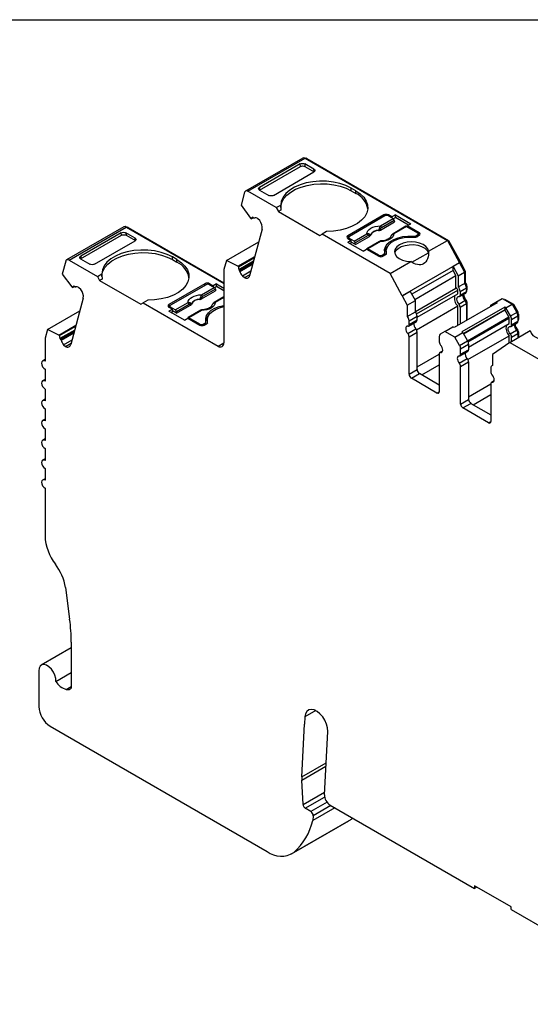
# Model space of a CAD drawing. Header units: millimetres. Extents: x 6 to 273, y 6 to 210.
# Tile 6 of 7: x 201 to 233, y 149 to 210. Entities that reach past the tile are written whole.
import ezdxf

# ---------------------------------------------------------------- set-up
doc = ezdxf.new("R2010")
doc.units = ezdxf.units.MM
doc.linetypes.add('SLD-Solid', pattern=[0])
doc.layers.add('TEXT', color=140, linetype='SLD-Solid', lineweight=25)

msp = doc.modelspace()

# ---------------------------------------------------------------- linework, layer by layer
for p, q in [((218.865, 201.009), (215.33, 198.968)), ((215.48, 198.953), (219.015, 200.994)), ((218.704, 200.643), (216.195, 199.194)), ((218.716, 200.487), (218.704, 200.643)), ((219.559, 200.313), (218.987, 200.643)), ((218.987, 200.643), (219, 200.487)), ((219.015, 200.994), (227.797, 195.925)), ((219.086, 200.953), (219.122, 200.974)), ((219.122, 200.974), (227.872, 195.922)), ((216.194, 199.031), (218.716, 200.487)), ((217.049, 198.701), (219.559, 200.149)), ((219, 200.487), (219.571, 200.157)), ((219.571, 200.157), (219.559, 200.313)), ((215.275, 198.89), (215.062, 198.094)), ((217.226, 197.945), (215.48, 198.953)), ((216.195, 199.194), (216.182, 199.024)), ((216.194, 199.031), (216.766, 198.701)), ((222.14, 198.986), (221.857, 199.15)), ((221.857, 198.986), (221.857, 199.15)), ((221.857, 198.986), (222.14, 198.823)), ((222.14, 198.823), (222.14, 198.986)), ((215.062, 198.094), (215.648, 197.299)), ((217.226, 197.945), (217.504, 198.106)), ((217.226, 197.945), (217.367, 197.7)), ((217.519, 197.788), (217.367, 197.7)), ((217.367, 197.7), (219.913, 196.231)), ((215.689, 197.262), (215.648, 197.299)), ((215.689, 197.262), (215.805, 197.329)), ((215.828, 197.308), (215.778, 197.353)), ((215.869, 197.297), (215.891, 197.31)), ((215.871, 197.299), (215.89, 197.31)), ((216.206, 197.143), (216.085, 197.25)), ((223.872, 197.496), (221.645, 196.21)), ((223.943, 197.435), (221.751, 196.17)), ((223.656, 196.561), (224.521, 197.061)), ((223.657, 196.814), (224.444, 197.268)), ((224.514, 197.153), (223.727, 196.699)), ((223.872, 197.394), (223.872, 197.496)), ((224.371, 197.372), (224.155, 197.496)), ((224.155, 197.496), (224.155, 197.435)), ((224.155, 197.435), (224.444, 197.268)), ((224.583, 197.494), (224.371, 197.372)), ((224.371, 197.372), (224.371, 197.311)), ((224.458, 197.259), (224.583, 197.331)), ((224.514, 197.153), (224.521, 197.061)), ((224.583, 197.494), (225.531, 196.947)), ((224.583, 197.331), (224.583, 197.494)), ((225.39, 196.865), (224.583, 197.331)), ((207.821, 196.758), (204.285, 194.717)), ((204.434, 194.702), (207.97, 196.743)), ((207.66, 196.391), (205.151, 194.943)), ((207.672, 196.235), (207.66, 196.391)), ((208.515, 196.061), (207.943, 196.391)), ((207.943, 196.391), (207.956, 196.235)), ((207.97, 196.743), (213.994, 193.266)), ((208.041, 196.702), (208.076, 196.723)), ((208.076, 196.723), (213.994, 193.306)), ((216.354, 196.609), (215.586, 193.741)), ((220.332, 196.473), (220.054, 196.313)), ((225.231, 196.79), (224.444, 196.336)), ((225.281, 196.785), (224.494, 196.331)), ((225.281, 196.785), (225.958, 196.394)), ((225.319, 196.824), (225.531, 196.947)), ((226.064, 196.394), (225.319, 196.824)), ((225.319, 196.763), (225.319, 196.824)), ((226.064, 196.231), (226.064, 196.394)), ((205.15, 194.779), (207.672, 196.235)), ((206.005, 194.449), (208.514, 195.898)), ((207.956, 196.235), (208.527, 195.905)), ((208.527, 195.905), (208.515, 196.061)), ((214.148, 194.678), (216.146, 195.831)), ((219.913, 196.231), (220.054, 196.313)), ((224.261, 193.884), (220.054, 196.313)), ((221.645, 196.21), (221.645, 196.047)), ((221.645, 196.047), (221.707, 196.083)), ((221.645, 196.047), (221.861, 195.923)), ((221.861, 195.923), (221.649, 195.8)), ((222.597, 195.253), (221.649, 195.8)), ((221.707, 196.108), (221.707, 196.011)), ((222.04, 195.881), (221.751, 196.047)), ((221.751, 196.047), (221.751, 195.986)), ((221.861, 195.759), (221.861, 195.923)), ((222.117, 195.673), (221.861, 195.821)), ((222.04, 195.881), (222.827, 196.335)), ((222.897, 196.22), (222.11, 195.765)), ((222.117, 195.673), (222.982, 196.172)), ((223.614, 195.857), (222.827, 195.402)), ((223.664, 195.852), (222.877, 195.397)), ((225.683, 196.122), (225.683, 196.178)), ((225.852, 196.21), (225.958, 196.272)), ((225.852, 196.21), (225.852, 196.123)), ((226.064, 196.231), (225.923, 196.149)), ((225.958, 196.17), (225.958, 196.272)), ((226.002, 196.195), (226.002, 196.333)), ((226.064, 196.231), (226.002, 196.267)), ((226.636, 195.254), (227.797, 195.925)), ((227.797, 195.925), (228.544, 194.539)), ((227.816, 195.89), (227.872, 195.922)), ((227.872, 195.922), (228.58, 194.609)), ((221.79, 195.719), (221.861, 195.759)), ((222.117, 195.673), (222.11, 195.765)), ((222.597, 195.253), (222.809, 195.375)), ((222.809, 195.375), (223.554, 194.945)), ((223.554, 195.006), (222.877, 195.397)), ((224.016, 195.261), (224.016, 195.098)), ((204.23, 194.639), (204.017, 193.843)), ((204.434, 194.702), (206.182, 193.694)), ((205.151, 194.943), (205.138, 194.772)), ((205.15, 194.779), (205.722, 194.449)), ((211.096, 194.735), (210.813, 194.898)), ((210.813, 194.735), (210.813, 194.898)), ((210.813, 194.735), (211.096, 194.571)), ((211.096, 194.571), (211.096, 194.735)), ((214.148, 194.678), (214.001, 194.131)), ((214.852, 194.328), (214.148, 194.678)), ((214.852, 194.328), (215.907, 194.937)), ((214.893, 194.292), (215.887, 194.866)), ((215.826, 194.638), (214.909, 194.109)), ((223.554, 194.945), (223.554, 195.006)), ((223.766, 195.006), (223.872, 195.068)), ((223.766, 195.006), (223.766, 194.919)), ((223.979, 195.027), (223.837, 194.945)), ((223.872, 194.965), (223.872, 195.068)), ((223.931, 194.999), (223.931, 195.149)), ((224.016, 195.098), (224.018, 195.059)), ((224.035, 195.09), (224.035, 195.126)), ((224.261, 193.884), (225.529, 194.615)), ((225.607, 194.57), (226.623, 195.156)), ((226.623, 195.156), (226.628, 195.043)), ((228.524, 194.577), (228.58, 194.609)), ((228.524, 194.577), (228.58, 194.609)), ((228.58, 194.609), (228.894, 194.026)), ((228.58, 194.609), (228.58, 194.609)), ((213.994, 194.071), (213.994, 189.592)), ((214.852, 194.328), (214.893, 194.292)), ((214.909, 194.109), (214.959, 194.064)), ((214.959, 194.064), (215.803, 194.552)), ((214.989, 194.009), (215.78, 194.466)), ((215.142, 193.732), (215.664, 194.033)), ((228.544, 194.539), (225.009, 192.498)), ((228.155, 194.07), (225.604, 192.597)), ((228.544, 194.538), (228.155, 194.314)), ((228.155, 194.07), (228.155, 194.314)), ((228.155, 194.314), (228.47, 193.731)), ((228.328, 193.75), (228.155, 194.07)), ((228.47, 193.731), (228.859, 193.956)), ((228.544, 194.539), (228.544, 194.538)), ((228.544, 194.538), (228.859, 193.956)), ((228.838, 193.994), (228.894, 194.026)), ((228.859, 193.956), (228.859, 193.27)), ((228.894, 194.026), (228.894, 193.317)), ((204.017, 193.843), (204.603, 193.048)), ((206.182, 193.694), (206.46, 193.855)), ((206.182, 193.694), (206.323, 193.449)), ((206.475, 193.536), (206.323, 193.449)), ((206.323, 193.449), (208.869, 191.979)), ((215.142, 193.732), (215.263, 193.625)), ((215.263, 193.625), (215.608, 193.824)), ((225.009, 192.498), (224.261, 193.884)), ((225.777, 192.277), (228.328, 193.75)), ((228.328, 192.981), (228.328, 193.75)), ((228.47, 193.731), (228.47, 193.046)), ((204.644, 193.011), (204.603, 193.048)), ((204.644, 193.011), (204.76, 193.078)), ((204.783, 193.057), (204.733, 193.102)), ((204.824, 193.046), (204.846, 193.059)), ((204.826, 193.048), (204.845, 193.059)), ((205.161, 192.892), (205.04, 192.999)), ((212.828, 193.245), (210.601, 191.959)), ((212.899, 193.184), (210.707, 191.918)), ((212.612, 192.31), (213.477, 192.809)), ((212.613, 192.562), (213.4, 193.017)), ((213.47, 192.902), (212.683, 192.447)), ((212.828, 193.143), (212.828, 193.245)), ((213.327, 193.12), (213.111, 193.245)), ((213.111, 193.245), (213.111, 193.184)), ((213.111, 193.184), (213.4, 193.017)), ((213.539, 193.243), (213.327, 193.12)), ((213.327, 193.12), (213.327, 193.059)), ((213.414, 193.007), (213.539, 193.079)), ((213.47, 192.902), (213.477, 192.809)), ((213.539, 193.243), (213.994, 192.98)), ((213.539, 193.079), (213.539, 193.243)), ((213.994, 192.817), (213.539, 193.079)), ((225.009, 192.497), (225.504, 192.783)), ((225.818, 192.2), (225.504, 192.783)), ((225.818, 191.532), (228.328, 192.981)), ((225.897, 191.382), (228.438, 192.849)), ((228.438, 192.622), (228.438, 192.849)), ((228.47, 193.046), (228.859, 193.27)), ((228.58, 192.768), (228.969, 192.992)), ((228.58, 192.768), (228.58, 192.54)), ((228.58, 192.54), (228.969, 192.765)), ((228.859, 193.297), (228.894, 193.317)), ((228.959, 193.069), (229.004, 193.094)), ((228.969, 192.992), (228.969, 192.765)), ((228.969, 192.846), (229.004, 192.867)), ((228.969, 192.812), (228.983, 192.821)), ((229.004, 193.094), (229.004, 192.867)), ((205.31, 192.358), (204.541, 189.49)), ((209.288, 192.222), (209.01, 192.061)), ((213.994, 192.428), (213.399, 192.084)), ((213.994, 192.394), (213.449, 192.079)), ((225.009, 192.497), (225.009, 192.498)), ((225.009, 192.497), (225.323, 191.915)), ((225.323, 191.915), (225.818, 192.2)), ((225.818, 191.515), (225.818, 192.2)), ((225.928, 191.173), (228.438, 192.622)), ((228.495, 191.99), (228.884, 192.215)), ((228.538, 192.449), (228.927, 192.673)), ((228.907, 192.186), (228.962, 192.218)), ((230.795, 192.112), (231.184, 192.336)), ((231.184, 192.336), (231.797, 191.982)), ((231.284, 192.279), (231.319, 192.299)), ((231.319, 192.299), (231.874, 191.979)), ((203.103, 190.427), (205.101, 191.58)), ((208.869, 191.979), (209.01, 192.061)), ((209.01, 192.061), (213.641, 189.388)), ((210.601, 191.959), (210.601, 191.796)), ((210.601, 191.796), (210.663, 191.831)), ((210.601, 191.796), (210.817, 191.671)), ((210.817, 191.671), (210.605, 191.549)), ((211.553, 191.001), (210.605, 191.549)), ((210.663, 191.857), (210.663, 191.76)), ((210.996, 191.629), (210.707, 191.796)), ((210.707, 191.796), (210.707, 191.734)), ((210.817, 191.508), (210.817, 191.671)), ((211.073, 191.421), (210.817, 191.569)), ((210.996, 191.629), (211.783, 192.083)), ((211.853, 191.968), (211.066, 191.514)), ((211.073, 191.421), (211.938, 191.921)), ((212.57, 191.605), (211.782, 191.151)), ((212.62, 191.6), (211.832, 191.146)), ((225.323, 191.915), (225.323, 191.229)), ((225.887, 190.4), (228.438, 191.873)), ((230.866, 192.071), (228.214, 190.54)), ((228.438, 190.67), (228.438, 191.873)), ((228.58, 191.792), (228.969, 192.016)), ((228.58, 191.792), (228.58, 190.751)), ((231.337, 191.799), (228.686, 190.268)), ((231.337, 191.635), (228.792, 190.166)), ((228.798, 190.155), (231.35, 191.628)), ((228.956, 192.091), (229.004, 192.118)), ((228.969, 192.016), (228.969, 190.976)), ((229.004, 192.118), (229.004, 190.996)), ((230.504, 191.944), (230.795, 192.112)), ((230.795, 192.112), (230.866, 192.071)), ((231.337, 191.799), (231.337, 191.635)), ((231.408, 191.758), (231.337, 191.799)), ((231.35, 191.628), (231.337, 191.635)), ((231.6, 191.195), (231.35, 191.628)), ((231.408, 191.758), (231.797, 191.982)), ((231.7, 191.253), (231.408, 191.758)), ((231.797, 191.982), (232.088, 191.478)), ((231.818, 191.947), (231.874, 191.979)), ((231.874, 191.979), (232.145, 191.51)), ((210.746, 191.467), (210.817, 191.508)), ((211.073, 191.421), (211.066, 191.514)), ((211.553, 191.001), (211.765, 191.124)), ((211.765, 191.124), (212.51, 190.693)), ((212.51, 190.755), (211.832, 191.146)), ((212.972, 191.01), (212.972, 190.847)), ((225.323, 191.229), (225.818, 191.515)), ((225.392, 190.632), (225.887, 190.918)), ((225.433, 190.951), (225.928, 191.237)), ((225.433, 190.724), (225.928, 191.009)), ((225.433, 190.724), (225.433, 190.951)), ((225.928, 191.009), (225.928, 191.237)), ((229.048, 189.722), (231.6, 191.195)), ((229.079, 189.659), (231.62, 191.126)), ((231.62, 190.785), (231.62, 191.126)), ((231.7, 191.253), (232.088, 191.478)), ((231.762, 191.044), (232.151, 191.269)), ((231.762, 190.703), (231.762, 191.044)), ((231.762, 190.703), (232.151, 190.928)), ((232.088, 191.478), (232.145, 191.51)), ((232.141, 191.345), (232.186, 191.371)), ((232.151, 191.269), (232.151, 190.928)), ((232.151, 191.009), (232.186, 191.03)), ((232.151, 190.975), (232.165, 190.984)), ((232.186, 191.371), (232.186, 191.03)), ((203.103, 190.427), (202.957, 189.88)), ((203.807, 190.077), (203.103, 190.427)), ((203.807, 190.077), (204.862, 190.686)), ((203.848, 190.041), (204.842, 190.615)), ((204.782, 190.387), (203.864, 189.858)), ((212.51, 190.693), (212.51, 190.755)), ((212.722, 190.755), (212.828, 190.816)), ((212.722, 190.755), (212.722, 190.667)), ((212.793, 190.693), (212.935, 190.775)), ((212.828, 190.714), (212.828, 190.816)), ((212.887, 190.748), (212.887, 190.898)), ((212.972, 190.847), (212.974, 190.807)), ((212.991, 190.839), (212.991, 190.875)), ((225.348, 190.174), (225.843, 190.46)), ((227.648, 190.295), (228.143, 190.581)), ((228.214, 190.54), (228.143, 190.581)), ((229.11, 189.336), (231.62, 190.785)), ((231.649, 189.619), (232.916, 190.351)), ((231.677, 190.153), (232.066, 190.378)), ((231.72, 190.612), (232.109, 190.836)), ((232.089, 190.349), (232.144, 190.381)), ((202.949, 189.82), (202.949, 188.456)), ((203.807, 190.077), (203.848, 190.041)), ((203.864, 189.858), (203.914, 189.813)), ((203.914, 189.813), (204.758, 190.301)), ((203.944, 189.758), (204.735, 190.215)), ((204.098, 189.481), (204.619, 189.782)), ((225.433, 189.975), (225.928, 190.261)), ((225.433, 187.655), (225.433, 189.975)), ((225.928, 187.941), (225.928, 190.261)), ((227.295, 189.99), (227.295, 189.649)), ((227.648, 190.295), (227.357, 190.127)), ((228.262, 189.941), (227.648, 190.295)), ((228.262, 189.941), (228.756, 190.227)), ((228.553, 189.437), (228.262, 189.941)), ((228.553, 189.437), (229.048, 189.722)), ((228.686, 190.268), (228.756, 190.227)), ((228.756, 190.227), (229.048, 189.722)), ((229.069, 188.563), (231.62, 190.036)), ((231.62, 189.599), (231.62, 190.036)), ((231.762, 189.955), (232.151, 190.179)), ((231.762, 189.685), (231.762, 189.955)), ((232.138, 190.254), (232.186, 190.281)), ((232.151, 190.179), (232.151, 189.909)), ((232.186, 190.281), (232.186, 189.929)), ((204.098, 189.481), (204.218, 189.374)), ((204.218, 189.374), (204.563, 189.573)), ((213.641, 189.388), (213.994, 189.592)), ((228.615, 189.228), (229.11, 189.513)), ((228.615, 188.887), (228.615, 189.228)), ((228.615, 188.887), (229.11, 189.172)), ((229.11, 189.513), (229.11, 189.172)), ((231.649, 189.619), (230.587, 188.876)), ((231.649, 189.619), (235.856, 187.19)), ((202.949, 188.557), (202.799, 188.471)), ((225.928, 188.104), (227.295, 188.893)), ((227.295, 188.9), (227.295, 186.58)), ((227.497, 189.085), (227.336, 188.992)), ((227.38, 189.001), (227.489, 189.064)), ((228.53, 188.337), (229.025, 188.623)), ((228.574, 188.795), (229.069, 189.081)), ((230.587, 188.876), (230.587, 188.191)), ((202.949, 187.966), (202.949, 187.231)), ((225.433, 187.655), (225.928, 187.941)), ((226.211, 187.614), (227.295, 188.24)), ((228.615, 188.138), (229.11, 188.424)), ((228.615, 185.818), (228.615, 188.138)), ((229.11, 188.424), (229.11, 186.104)), ((230.477, 188.04), (230.477, 187.812)), ((230.587, 188.205), (230.539, 188.177)), ((202.949, 187.332), (202.799, 187.246)), ((225.575, 187.41), (226.069, 187.696)), ((227.153, 186.498), (225.575, 187.41)), ((227.295, 186.988), (226.069, 187.696)), ((202.949, 186.741), (202.949, 186.006)), ((229.11, 186.267), (230.477, 187.056)), ((230.477, 187.064), (230.477, 184.743)), ((230.679, 187.248), (230.518, 187.155)), ((230.562, 187.164), (230.671, 187.227)), ((202.949, 186.108), (202.799, 186.021)), ((227.153, 186.498), (227.295, 186.58)), ((228.615, 185.818), (229.11, 186.104)), ((229.393, 185.777), (230.477, 186.403)), ((202.949, 185.516), (202.949, 184.781)), ((228.756, 185.573), (229.251, 185.859)), ((230.335, 184.661), (228.756, 185.573)), ((229.251, 185.859), (230.477, 185.151)), ((202.949, 184.883), (202.799, 184.796)), ((202.949, 184.291), (202.949, 183.557)), ((230.335, 184.661), (230.477, 184.743)), ((202.949, 183.658), (202.799, 183.571)), ((202.949, 183.067), (202.949, 182.332)), ((202.949, 182.433), (202.799, 182.347)), ((202.949, 181.842), (202.949, 181.107)), ((202.949, 181.208), (202.799, 181.122)), ((202.949, 180.617), (202.949, 177.665)), ((204.207, 174.479), (204.471, 172.525)), ((204.57, 171.109), (204.57, 168.267)), ((204.57, 170.763), (202.717, 169.694)), ((202.562, 169.35), (202.562, 167.146)), ((203.621, 168.684), (204.57, 169.232)), ((204.263, 168.189), (204.57, 168.366)), ((219.664, 166.889), (219.001, 166.506)), ((218.801, 162.798), (218.976, 166.053)), ((219.001, 166.506), (218.976, 166.053)), ((203.269, 165.921), (216.674, 158.182)), ((220.202, 161.692), (220.412, 165.593)), ((218.801, 162.798), (220.309, 163.668)), ((218.801, 162.597), (220.298, 163.461)), ((218.881, 161.087), (218.801, 162.597)), ((218.881, 161.087), (220.211, 161.855)), ((219.022, 160.852), (220.216, 161.542)), ((220.365, 161.229), (219.368, 160.653)), ((219.368, 160.653), (219.022, 160.852)), ((220.838, 160.892), (219.48, 160.108)), ((220.608, 161.025), (219.509, 160.39)), ((220.555, 161.055), (229.476, 155.906)), ((218.174, 158.034), (221.709, 160.075)), ((221.846, 160.17), (218.311, 158.129)), ((219.509, 160.39), (219.48, 160.108)), ((221.846, 160.17), (221.709, 160.075)), ((221.846, 160.17), (221.943, 160.254)), ((231.738, 154.763), (229.476, 156.069)), ((229.476, 156.069), (229.476, 155.906)), ((229.617, 155.987), (229.476, 155.906)), ((231.738, 154.599), (231.738, 154.763)), ((231.738, 154.599), (241.871, 148.75))]:
    msp.add_line(p, q)
at = {"flags": 128}
for points in [[(221.857, 199.15), (221.529, 199.309), (221.16, 199.435), (220.759, 199.523), (220.338, 199.572), (219.909, 199.578), (219.485, 199.544), (219.076, 199.468), (218.695, 199.354), (218.353, 199.205), (218.058, 199.025), (217.821, 198.819), (217.646, 198.593), (217.539, 198.353), (217.504, 198.106)], [(215.48, 198.953), (215.445, 198.97), (215.412, 198.979), (215.38, 198.982), (215.351, 198.977), (215.325, 198.965), (215.304, 198.946), (215.287, 198.921), (215.275, 198.89)], [(217.504, 197.945), (217.508, 198.029), (217.566, 198.268), (217.691, 198.499), (217.88, 198.714), (218.127, 198.909), (218.426, 199.078), (218.769, 199.217), (219.146, 199.321), (219.548, 199.388), (219.963, 199.416), (220.381, 199.405), (220.79, 199.355), (221.179, 199.266), (221.538, 199.142), (221.857, 198.986)], [(222.14, 198.986), (222.417, 198.797), (222.635, 198.584), (222.787, 198.352), (222.871, 198.109), (222.883, 197.862), (222.823, 197.617), (222.692, 197.381), (222.495, 197.161), (222.236, 196.963), (221.924, 196.793), (221.567, 196.656), (221.176, 196.555), (220.76, 196.494), (220.332, 196.473)], [(222.827, 196.335), (222.844, 196.428), (222.891, 196.518), (222.968, 196.601), (223.071, 196.673), (223.197, 196.733), (223.34, 196.777), (223.495, 196.804), (223.657, 196.814)], [(223.55, 196.529), (223.55, 196.538), (223.549, 196.544)], [(223.653, 196.626), (223.655, 196.59), (223.656, 196.561)], [(222.982, 196.172), (222.979, 196.208), (222.976, 196.235)], [(223.036, 196.248), (223.037, 196.24), (223.037, 196.233)], [(224.494, 196.331), (224.477, 196.238), (224.429, 196.148), (224.353, 196.065), (224.249, 195.993), (224.124, 195.933), (223.981, 195.889), (223.825, 195.861), (223.664, 195.852)], [(223.929, 195.165), (223.917, 195.349), (223.97, 195.531), (224.086, 195.702), (224.26, 195.856), (224.486, 195.986), (224.753, 196.087), (225.05, 196.154), (225.364, 196.185), (225.683, 196.178)], [(224.035, 195.126), (224.019, 195.307), (224.068, 195.486), (224.18, 195.655), (224.351, 195.806), (224.572, 195.934), (224.835, 196.033), (225.128, 196.098), (225.437, 196.126), (225.75, 196.117)], [(224.337, 196.235), (224.336, 196.236), (224.335, 196.238), (224.335, 196.239), (224.336, 196.239), (224.338, 196.239), (224.341, 196.238)], [(226.636, 195.254), (226.587, 195.406), (226.473, 195.546), (226.302, 195.665), (226.084, 195.755), (225.834, 195.81), (225.568, 195.827), (225.303, 195.804), (225.057, 195.744), (224.845, 195.649), (224.681, 195.527), (224.576, 195.385), (224.537, 195.232), (224.567, 195.078), (224.662, 194.934), (224.818, 194.808), (225.023, 194.709), (225.266, 194.644), (225.529, 194.615)], [(210.813, 194.898), (210.485, 195.058), (210.116, 195.184), (209.715, 195.272), (209.294, 195.32), (208.865, 195.327), (208.441, 195.292), (208.032, 195.217), (207.651, 195.103), (207.309, 194.954), (207.014, 194.773), (206.776, 194.567), (206.602, 194.341), (206.495, 194.101), (206.46, 193.855)], [(222.877, 195.397), (222.864, 195.404), (222.851, 195.407), (222.839, 195.407), (222.829, 195.404), (222.82, 195.397), (222.813, 195.389), (222.808, 195.377), (222.808, 195.375)], [(224.547, 195.139), (224.548, 195.142), (224.619, 195.293), (224.755, 195.427), (224.946, 195.537), (225.18, 195.616), (225.44, 195.657), (225.71, 195.659), (225.972, 195.621), (226.208, 195.546), (226.404, 195.438), (226.545, 195.306), (226.623, 195.156)], [(204.434, 194.702), (204.4, 194.719), (204.366, 194.728), (204.335, 194.731), (204.306, 194.726), (204.28, 194.714), (204.259, 194.695), (204.242, 194.67), (204.23, 194.639)], [(206.46, 193.694), (206.464, 193.778), (206.522, 194.017), (206.647, 194.247), (206.836, 194.463), (207.083, 194.658), (207.382, 194.827), (207.724, 194.965), (208.102, 195.069), (208.504, 195.137), (208.919, 195.165), (209.337, 195.154), (209.746, 195.103), (210.135, 195.015), (210.494, 194.891), (210.813, 194.735)], [(211.096, 194.735), (211.373, 194.546), (211.591, 194.332), (211.743, 194.101), (211.827, 193.858), (211.839, 193.61), (211.778, 193.365), (211.648, 193.129), (211.451, 192.909), (211.192, 192.712), (210.88, 192.542), (210.523, 192.404), (210.131, 192.304), (209.716, 192.242), (209.288, 192.222)], [(211.783, 192.083), (211.799, 192.177), (211.847, 192.266), (211.924, 192.349), (212.027, 192.422), (212.153, 192.481), (212.296, 192.525), (212.451, 192.553), (212.613, 192.562)], [(212.506, 192.278), (212.505, 192.286), (212.505, 192.293)], [(212.609, 192.375), (212.611, 192.338), (212.612, 192.31)], [(228.495, 192.439), (228.443, 192.432), (228.402, 192.403), (228.376, 192.353), (228.368, 192.288), (228.376, 192.213), (228.402, 192.134), (228.443, 192.058), (228.495, 191.99)], [(211.938, 191.921), (211.935, 191.956), (211.932, 191.984)], [(211.992, 191.996), (211.993, 191.988), (211.993, 191.982)], [(213.449, 192.079), (213.433, 191.986), (213.385, 191.896), (213.309, 191.814), (213.205, 191.741), (213.08, 191.682), (212.937, 191.637), (212.781, 191.61), (212.62, 191.6)], [(212.885, 190.914), (212.873, 191.098), (212.926, 191.279), (213.042, 191.451), (213.216, 191.605), (213.442, 191.735), (213.709, 191.836), (213.994, 191.901)], [(212.991, 190.875), (212.974, 191.056), (213.024, 191.234), (213.136, 191.403), (213.307, 191.555), (213.528, 191.683), (213.791, 191.781), (213.994, 191.831)], [(213.293, 191.983), (213.292, 191.985), (213.291, 191.986), (213.291, 191.987), (213.292, 191.988), (213.294, 191.987), (213.297, 191.986)], [(211.832, 191.146), (211.819, 191.152), (211.807, 191.155), (211.795, 191.155), (211.785, 191.152), (211.776, 191.146), (211.769, 191.137), (211.764, 191.126), (211.764, 191.123)], [(232.916, 190.351), (232.965, 190.199), (233.079, 190.059), (233.25, 189.94), (233.468, 189.85), (233.718, 189.795), (233.984, 189.779), (234.249, 189.801), (234.495, 189.862), (234.707, 189.956), (234.87, 190.078), (234.975, 190.22), (235.014, 190.373), (234.985, 190.527), (234.889, 190.671), (234.734, 190.797), (234.528, 190.896), (234.286, 190.962), (234.023, 190.99)], [(225.348, 190.623), (225.296, 190.616), (225.256, 190.586), (225.23, 190.537), (225.221, 190.472), (225.23, 190.397), (225.256, 190.318), (225.296, 190.241), (225.348, 190.174)], [(231.677, 190.153), (231.625, 190.221), (231.584, 190.297), (231.558, 190.376), (231.55, 190.451), (231.558, 190.516), (231.584, 190.566), (231.625, 190.595), (231.677, 190.602)], [(227.38, 189.001), (227.432, 189.008), (227.472, 189.038), (227.498, 189.087), (227.507, 189.152), (227.498, 189.227), (227.472, 189.306), (227.432, 189.383), (227.38, 189.45)], [(202.949, 188.456), (202.868, 188.484), (202.799, 188.471), (202.753, 188.418), (202.737, 188.333), (202.753, 188.23), (202.799, 188.124), (202.868, 188.031), (202.949, 187.966)], [(228.53, 188.786), (228.478, 188.779), (228.438, 188.749), (228.412, 188.7), (228.403, 188.635), (228.412, 188.56), (228.438, 188.481), (228.478, 188.404), (228.53, 188.337)], [(230.562, 187.164), (230.614, 187.172), (230.654, 187.201), (230.68, 187.25), (230.689, 187.315), (230.68, 187.39), (230.654, 187.469), (230.614, 187.546), (230.562, 187.613)], [(202.949, 187.231), (202.868, 187.259), (202.799, 187.246), (202.753, 187.193), (202.737, 187.109), (202.753, 187.005), (202.799, 186.899), (202.868, 186.807), (202.949, 186.741)], [(202.949, 186.006), (202.868, 186.034), (202.799, 186.021), (202.753, 185.968), (202.737, 185.884), (202.753, 185.781), (202.799, 185.675), (202.868, 185.582), (202.949, 185.516)], [(202.949, 184.781), (202.868, 184.81), (202.799, 184.796), (202.753, 184.743), (202.737, 184.659), (202.753, 184.556), (202.799, 184.45), (202.868, 184.357), (202.949, 184.291)], [(202.949, 183.557), (202.868, 183.585), (202.799, 183.571), (202.753, 183.519), (202.737, 183.434), (202.753, 183.331), (202.799, 183.225), (202.868, 183.132), (202.949, 183.067)], [(202.949, 182.332), (202.868, 182.36), (202.799, 182.347), (202.753, 182.294), (202.737, 182.209), (202.753, 182.106), (202.799, 182), (202.868, 181.907), (202.949, 181.842)], [(202.949, 181.107), (202.868, 181.135), (202.799, 181.122), (202.753, 181.069), (202.737, 180.984), (202.753, 180.881), (202.799, 180.775), (202.868, 180.683), (202.949, 180.617)], [(203.621, 168.684), (203.612, 168.868), (203.558, 169.068), (203.465, 169.265), (203.34, 169.443), (203.193, 169.587), (203.038, 169.684), (202.888, 169.727), (202.755, 169.711), (202.651, 169.638), (202.585, 169.514), (202.562, 169.35)], [(220.412, 165.593), (220.399, 165.813), (220.339, 166.049), (220.236, 166.286), (220.096, 166.506), (219.93, 166.695), (219.749, 166.84), (219.565, 166.931), (219.39, 166.962), (219.238, 166.931), (219.117, 166.84), (219.036, 166.695), (219.001, 166.506)]]:
    msp.add_lwpolyline(points, dxfattribs=at)
for centre, radius, start, end in [((218.927, 200.87), 0.152, 54.67236, 114.0171), ((219.062, 200.888), 0.105, 55.11336, 108.84059), ((221.609, 197.644), 1.293, 9.77601, 65.7396), ((215.856, 197.187), 0.183, 115.12678, 155.60034), ((215.855, 197.33), 0.0351, 218.8749, 295.57014), ((215.947, 197.139), 0.177, 38.87552, 115.57038), ((215.686, 196.71), 0.676, 351.38148, 39.76942), ((224.014, 197.223), 0.307, 62.60944, 117.3903), ((224.049, 197.23), 0.231, 62.60971, 117.39033), ((224.36, 197.138), 0.155, 5.68902, 57.19916), ((207.882, 196.619), 0.152, 54.80899, 114.06172), ((208.017, 196.637), 0.104, 55.28306, 108.89034), ((223.538, 195.972), 0.573, 88.84481, 151.14981), ((223.538, 195.958), 0.571, 88.81364, 151.18098), ((223.33, 196.244), 0.5, 49.88216, 58.74263), ((223.573, 196.683), 0.155, 5.68902, 57.19916), ((225.251, 196.745), 0.0498, 54.01822, 114.67137), ((225.935, 196.333), 0.0655, 290.78339, 69.21661), ((226.033, 196.313), 0.0873, 290.78339, 69.21661), ((221.676, 196.129), 0.0873, 110.78369, 249.21631), ((221.774, 196.108), 0.0655, 110.78339, 249.21661), ((221.956, 195.75), 0.155, 5.68902, 57.19916), ((222.743, 196.204), 0.155, 5.68902, 57.19916), ((222.868, 196.282), 0.118, 336.66805, 18.17486), ((223.635, 195.813), 0.0484, 53.10275, 115.58684), ((224.464, 196.291), 0.0497, 54.01604, 114.69587), ((225.713, 196.476), 0.3, 264.14934, 297.63517), ((225.783, 196.416), 0.301, 263.66936, 297.59762), ((224.599, 195.075), 0.692, 134.36208, 168.69922), ((210.565, 193.393), 1.293, 9.77604, 65.73959), ((223.66, 195.211), 0.231, 242.60971, 297.39033), ((223.696, 195.218), 0.307, 242.60971, 297.39033), ((223.837, 195.153), 0.0925, 292.32045, 7.67416), ((223.944, 195.112), 0.0919, 292.11276, 9.09494), ((214.224, 194.073), 0.23, 165.5728, 180.51002), ((215.434, 194.246), 0.543, 175.18829, 194.67827), ((214.894, 193.993), 0.0967, 9.99914, 47.82025), ((215.471, 194.094), 0.489, 189.99905, 227.82365), ((215.386, 193.79), 0.205, 233.14551, 346.27579), ((204.811, 192.936), 0.183, 115.12678, 155.60034), ((204.81, 193.079), 0.0351, 218.8749, 295.57014), ((204.902, 192.888), 0.177, 38.87552, 115.57038), ((204.641, 192.459), 0.676, 351.38148, 39.76942), ((212.97, 192.972), 0.307, 62.61246, 117.38888), ((213.005, 192.979), 0.231, 62.60971, 117.39033), ((213.316, 192.886), 0.155, 5.68902, 57.19916), ((228.31, 192.854), 0.128, 357.89103, 82.03103), ((228.118, 192.746), 0.462, 2.68166, 40.48104), ((228.507, 192.971), 0.462, 2.68166, 40.48104), ((228.691, 193.078), 0.313, 2.93171, 49.65602), ((228.87, 192.754), 0.0995, 305.30553, 6.00656), ((228.955, 192.861), 0.0497, 305.30549, 6.00642), ((212.494, 191.72), 0.573, 88.84481, 151.14981), ((212.494, 191.706), 0.571, 88.81364, 151.18098), ((212.286, 191.992), 0.5, 49.88216, 58.74263), ((212.529, 192.432), 0.155, 5.68902, 57.19916), ((228.862, 192.341), 0.631, 163.89123, 227.81637), ((228.496, 192.525), 0.0853, 269.39193, 10.36551), ((229.153, 192.503), 0.395, 168.79207, 226.95594), ((229.421, 192.65), 0.631, 184.99497, 223.2821), ((228.658, 192.001), 0.311, 2.82619, 43.43118), ((228.849, 192.111), 0.156, 2.82619, 43.43112), ((210.632, 191.877), 0.0873, 110.78264, 249.21736), ((210.73, 191.857), 0.0655, 110.78339, 249.21661), ((210.912, 191.498), 0.155, 5.68902, 57.19916), ((211.699, 191.953), 0.155, 5.68902, 57.19916), ((211.824, 192.031), 0.118, 336.66805, 18.17486), ((212.591, 191.562), 0.0484, 53.10275, 115.58684), ((213.42, 192.039), 0.0497, 54.01604, 114.69587), ((228.269, 191.776), 0.311, 2.82624, 43.43124), ((230.586, 191.826), 0.144, 125.0293, 179.62092), ((212.793, 190.902), 0.0925, 292.32045, 7.67416), ((213.555, 190.823), 0.692, 134.36233, 168.69924), ((224.972, 190.93), 0.462, 2.68166, 40.48104), ((225.467, 191.215), 0.462, 2.68166, 40.48104), ((225.829, 190.999), 0.0995, 305.30643, 6.00657), ((231.476, 191.121), 0.144, 1.95644, 31.14371), ((231.329, 191.029), 0.433, 1.95651, 31.14374), ((231.718, 191.254), 0.433, 1.95644, 31.14371), ((232.052, 190.917), 0.0995, 305.30553, 6.00656), ((231.898, 191.361), 0.289, 1.95644, 31.14371), ((232.137, 191.025), 0.0497, 305.30551, 6.00648), ((212.616, 190.959), 0.231, 242.60971, 297.39033), ((212.652, 190.966), 0.307, 242.60971, 297.39033), ((212.9, 190.86), 0.0919, 292.11165, 9.09544), ((225.349, 190.708), 0.0853, 269.39187, 10.36541), ((226.113, 190.748), 0.395, 168.79156, 226.95604), ((225.617, 190.246), 0.311, 2.82624, 43.43124), ((232.044, 190.504), 0.631, 163.89123, 227.81638), ((231.678, 190.688), 0.0853, 269.39191, 10.36543), ((232.335, 190.666), 0.395, 168.79207, 226.95594), ((232.603, 190.813), 0.631, 184.99497, 223.2821), ((231.84, 190.164), 0.311, 2.82621, 43.43121), ((232.031, 190.274), 0.156, 2.82621, 43.43118), ((203.179, 189.822), 0.23, 165.5728, 180.51002), ((204.389, 189.995), 0.543, 175.18829, 194.67827), ((203.849, 189.742), 0.0967, 9.99914, 47.82025), ((204.426, 189.843), 0.489, 189.99905, 227.82365), ((225.122, 189.96), 0.311, 2.82619, 43.43118), ((227.445, 190.005), 0.151, 125.69804, 185.62038), ((228.677, 189.499), 0.433, 1.95651, 31.14374), ((231.451, 189.939), 0.311, 2.82617, 43.43125), ((204.341, 189.538), 0.205, 233.14551, 346.27579), ((213.779, 189.557), 0.218, 230.79672, 9.21403), ((227.606, 189.664), 0.311, 182.82625, 223.43132), ((228.182, 189.213), 0.433, 1.95644, 31.14371), ((229.011, 189.162), 0.0995, 305.30588, 6.00655), ((227.379, 188.916), 0.0853, 89.39189, 190.36549), ((228.531, 188.871), 0.0853, 269.39187, 10.36541), ((229.295, 188.911), 0.395, 168.79187, 226.95599), ((228.799, 188.409), 0.311, 2.82617, 43.43125), ((226.235, 187.955), 0.307, 182.60523, 237.39446), ((228.304, 188.123), 0.311, 2.82621, 43.43121), ((230.606, 188.061), 0.131, 98.38581, 189.50159), ((225.74, 187.669), 0.307, 182.60548, 237.39441), ((230.788, 187.827), 0.311, 182.8262, 223.43122), ((230.561, 187.079), 0.0853, 89.39185, 190.36535), ((227.209, 186.566), 0.0873, 230.79665, 9.21405), ((229.417, 186.118), 0.307, 182.60547, 237.39452), ((228.922, 185.832), 0.307, 182.60546, 237.39453), ((230.391, 184.729), 0.0873, 230.79685, 9.21407), ((205.986, 177.799), 3.04, 182.51692, 217.92426), ((201.033, 173.983), 3.213, 8.88871, 37.31958), ((193.95, 171.081), 10.619, 0.15237, 7.81787), ((204.552, 169.228), 1.079, 210.25442, 254.45413), ((204.097, 167.215), 1.537, 182.60549, 237.39455), ((220.687, 162.7), 1.889, 177.01437, 183.11543), ((220.963, 161.697), 0.761, 180.41914, 237.5877), ((219.19, 161.113), 0.31, 184.83516, 237.24431), ((219.207, 160.398), 0.301, 358.50882, 57.79399), ((215.874, 160.902), 3.692, 311.30379, 347.57404), ((217.53, 159.318), 1.422, 232.98476, 303.29037)]:
    msp.add_arc(centre, radius, start, end)
for points, knots in [([(218.704, 200.643), (218.737, 200.662), (218.79, 200.677), (218.901, 200.677), (218.954, 200.662), (218.987, 200.643)], [0, 0, 0, 0, 0.5, 0.5, 1, 1, 1, 1]), ([(218.716, 200.487), (218.75, 200.506), (218.803, 200.52), (218.913, 200.521), (218.966, 200.506), (219, 200.487)], [0, 0, 0, 0, 0.5, 0.5, 1, 1, 1, 1]), ([(219.559, 200.313), (219.592, 200.294), (219.618, 200.263), (219.617, 200.199), (219.592, 200.169), (219.559, 200.149)], [0, 0, 0, 0, 0.5, 0.5, 1, 1, 1, 1]), ([(216.194, 199.031), (216.161, 199.05), (216.136, 199.08), (216.136, 199.144), (216.161, 199.175), (216.195, 199.194)], [0, 0, 0, 0, 0.5, 0.5, 1, 1, 1, 1]), ([(217.049, 198.701), (217.016, 198.682), (216.963, 198.667), (216.852, 198.667), (216.799, 198.681), (216.766, 198.701)], [0, 0, 0, 0, 0.5, 0.5, 1, 1, 1, 1]), ([(207.66, 196.391), (207.693, 196.41), (207.746, 196.425), (207.857, 196.425), (207.91, 196.411), (207.943, 196.391)], [0, 0, 0, 0, 0.5, 0.5, 1, 1, 1, 1]), ([(223.653, 196.626), (223.641, 196.614), (223.611, 196.584), (223.573, 196.559), (223.549, 196.544)], [0, 0, 0, 0, 0.389276, 1, 1, 1, 1]), ([(223.55, 196.529), (223.556, 196.53), (223.563, 196.531), (223.569, 196.532), (223.575, 196.533), (223.581, 196.534), (223.587, 196.535), (223.593, 196.537), (223.599, 196.538), (223.605, 196.54), (223.608, 196.541), (223.611, 196.541), (223.613, 196.542), (223.619, 196.544), (223.624, 196.546), (223.63, 196.548), (223.632, 196.549), (223.635, 196.551), (223.638, 196.552), (223.644, 196.555), (223.65, 196.558), (223.656, 196.561)], [0, 0, 0, 0, 0.0000193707, 0.0000193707, 0.0000193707, 0.0000387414, 0.0000387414, 0.0000387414, 0.0000581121, 0.0000581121, 0.0000581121, 0.0000677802, 0.0000677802, 0.0000677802, 0.000087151, 0.000087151, 0.000087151, 0.0000968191, 0.0000968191, 0.0000968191, 0.0001214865, 0.0001214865, 0.0001214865, 0.0001214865]), ([(207.672, 196.235), (207.706, 196.254), (207.759, 196.269), (207.869, 196.269), (207.922, 196.255), (207.956, 196.235)], [0, 0, 0, 0, 0.5, 0.5, 1, 1, 1, 1]), ([(208.515, 196.061), (208.548, 196.042), (208.574, 196.012), (208.573, 195.948), (208.548, 195.917), (208.514, 195.898)], [0, 0, 0, 0, 0.5, 0.5, 1, 1, 1, 1]), ([(222.827, 196.335), (222.841, 196.338), (222.869, 196.345), (222.91, 196.344), (222.948, 196.337), (222.97, 196.325), (222.98, 196.319)], [0, 0, 0, 0, 0.251221, 0.500849, 0.763425, 1, 1, 1, 1]), ([(222.98, 196.319), (222.987, 196.313), (223.004, 196.301), (223.025, 196.277), (223.032, 196.258), (223.036, 196.248)], [0, 0, 0, 0, 0.265902, 0.599333, 1, 1, 1, 1]), ([(222.982, 196.172), (222.987, 196.175), (222.991, 196.178), (222.995, 196.18), (222.999, 196.183), (223.003, 196.186), (223.007, 196.189), (223.01, 196.192), (223.014, 196.196), (223.017, 196.199), (223.018, 196.201), (223.02, 196.202), (223.021, 196.204), (223.024, 196.207), (223.026, 196.211), (223.029, 196.214), (223.03, 196.216), (223.031, 196.218), (223.032, 196.22), (223.034, 196.224), (223.036, 196.229), (223.037, 196.233)], [0, 0, 0, 0, 0.0000193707, 0.0000193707, 0.0000193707, 0.0000387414, 0.0000387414, 0.0000387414, 0.0000581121, 0.0000581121, 0.0000581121, 0.0000677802, 0.0000677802, 0.0000677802, 0.000087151, 0.000087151, 0.000087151, 0.0000968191, 0.0000968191, 0.0000968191, 0.0001214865, 0.0001214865, 0.0001214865, 0.0001214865]), ([(223.717, 195.89), (223.7, 195.888), (223.667, 195.884), (223.631, 195.866), (223.614, 195.857)], [0, 0, 0, 0, 0.512278, 1, 1, 1, 1]), ([(224.289, 196.145), (224.284, 196.132), (224.274, 196.103), (224.207, 196.035), (224.09, 195.967), (223.93, 195.914), (223.778, 195.891), (223.686, 195.889), (223.657, 195.889)], [0, 0, 0, 0, 0.164884, 0.341378, 0.530074, 0.719251, 0.911686, 1, 1, 1, 1]), ([(223.664, 195.852), (223.677, 195.866), (223.697, 195.886), (223.712, 195.888), (223.716, 195.889)], [0, 0, 0, 0, 0.682118, 1, 1, 1, 1]), ([(223.716, 195.889), (223.717, 195.889), (223.723, 195.891), (223.727, 195.888), (223.731, 195.886)], [0, 0, 0, 0, 0.173281, 1, 1, 1, 1]), ([(224.341, 196.238), (224.333, 196.229), (224.316, 196.208), (224.295, 196.169), (224.288, 196.137), (224.285, 196.12)], [0, 0, 0, 0, 0.2659023, 0.5993334, 1, 1, 1, 1]), ([(224.444, 196.336), (224.422, 196.322), (224.383, 196.297), (224.35, 196.257), (224.335, 196.239)], [0, 0, 0, 0, 0.553024, 1, 1, 1, 1]), ([(224.494, 196.331), (224.48, 196.326), (224.452, 196.317), (224.411, 196.295), (224.372, 196.269), (224.351, 196.248), (224.341, 196.238)], [0, 0, 0, 0, 0.251221, 0.500849, 0.763425, 1, 1, 1, 1]), ([(226.636, 195.254), (226.643, 195.091), (226.626, 194.928), (226.525, 194.651), (226.44, 194.54), (226.219, 194.412), (226.083, 194.396), (225.802, 194.453), (225.659, 194.523), (225.529, 194.615)], [0, 0, 0, 0, 0.25, 0.25, 0.5, 0.5, 0.75, 0.75, 1, 1, 1, 1]), ([(205.15, 194.779), (205.117, 194.798), (205.092, 194.829), (205.092, 194.893), (205.117, 194.923), (205.151, 194.943)], [0, 0, 0, 0, 0.5, 0.5, 1, 1, 1, 1]), ([(206.005, 194.449), (205.972, 194.43), (205.919, 194.415), (205.808, 194.415), (205.755, 194.43), (205.722, 194.449)], [0, 0, 0, 0, 0.5, 0.5, 1, 1, 1, 1]), ([(212.609, 192.375), (212.597, 192.363), (212.567, 192.332), (212.529, 192.308), (212.505, 192.293)], [0, 0, 0, 0, 0.389276, 1, 1, 1, 1]), ([(212.506, 192.278), (212.512, 192.278), (212.519, 192.279), (212.525, 192.28), (212.531, 192.281), (212.537, 192.282), (212.543, 192.284), (212.549, 192.285), (212.555, 192.286), (212.561, 192.288), (212.564, 192.289), (212.567, 192.29), (212.569, 192.291), (212.575, 192.293), (212.58, 192.295), (212.586, 192.297), (212.588, 192.298), (212.591, 192.299), (212.593, 192.3), (212.6, 192.303), (212.606, 192.306), (212.612, 192.31)], [0, 0, 0, 0, 0.0000193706, 0.0000193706, 0.0000193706, 0.0000387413, 0.0000387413, 0.0000387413, 0.0000581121, 0.0000581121, 0.0000581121, 0.0000677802, 0.0000677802, 0.0000677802, 0.0000871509, 0.0000871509, 0.0000871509, 0.0000968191, 0.0000968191, 0.0000968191, 0.0001214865, 0.0001214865, 0.0001214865, 0.0001214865]), ([(211.783, 192.083), (211.797, 192.087), (211.825, 192.093), (211.866, 192.093), (211.904, 192.085), (211.926, 192.073), (211.936, 192.067)], [0, 0, 0, 0, 0.251221, 0.500849, 0.763425, 1, 1, 1, 1]), ([(211.936, 192.067), (211.943, 192.062), (211.96, 192.049), (211.981, 192.025), (211.988, 192.007), (211.992, 191.996)], [0, 0, 0, 0, 0.265902, 0.599333, 1, 1, 1, 1]), ([(211.938, 191.921), (211.943, 191.923), (211.947, 191.926), (211.951, 191.929), (211.955, 191.932), (211.959, 191.935), (211.963, 191.938), (211.966, 191.941), (211.97, 191.944), (211.973, 191.947), (211.974, 191.949), (211.976, 191.951), (211.977, 191.952), (211.98, 191.956), (211.982, 191.959), (211.985, 191.963), (211.986, 191.964), (211.987, 191.966), (211.988, 191.968), (211.99, 191.973), (211.992, 191.977), (211.993, 191.982)], [0, 0, 0, 0, 0.0000193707, 0.0000193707, 0.0000193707, 0.0000387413, 0.0000387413, 0.0000387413, 0.0000581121, 0.0000581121, 0.0000581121, 0.0000677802, 0.0000677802, 0.0000677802, 0.0000871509, 0.0000871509, 0.0000871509, 0.0000968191, 0.0000968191, 0.0000968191, 0.0001214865, 0.0001214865, 0.0001214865, 0.0001214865]), ([(212.673, 191.639), (212.656, 191.637), (212.626, 191.633), (212.594, 191.617), (212.58, 191.61)], [0, 0, 0, 0, 0.568537, 1, 1, 1, 1]), ([(213.244, 191.894), (213.24, 191.88), (213.23, 191.852), (213.163, 191.783), (213.046, 191.715), (212.886, 191.663), (212.734, 191.639), (212.642, 191.638), (212.612, 191.637)], [0, 0, 0, 0, 0.164884, 0.341378, 0.530074, 0.719251, 0.911686, 1, 1, 1, 1]), ([(212.62, 191.6), (212.633, 191.614), (212.653, 191.635), (212.668, 191.637), (212.672, 191.638)], [0, 0, 0, 0, 0.682118, 1, 1, 1, 1]), ([(212.672, 191.638), (212.673, 191.638), (212.679, 191.64), (212.683, 191.637), (212.686, 191.634)], [0, 0, 0, 0, 0.173281, 1, 1, 1, 1]), ([(213.297, 191.986), (213.289, 191.977), (213.272, 191.957), (213.251, 191.917), (213.244, 191.886), (213.24, 191.868)], [0, 0, 0, 0, 0.265902, 0.599333, 1, 1, 1, 1]), ([(213.399, 192.084), (213.378, 192.07), (213.339, 192.045), (213.306, 192.005), (213.291, 191.988)], [0, 0, 0, 0, 0.553024, 1, 1, 1, 1]), ([(213.449, 192.079), (213.436, 192.075), (213.408, 192.066), (213.367, 192.044), (213.328, 192.018), (213.307, 191.996), (213.297, 191.986)], [0, 0, 0, 0, 0.251221, 0.500849, 0.763425, 1, 1, 1, 1]), ([(204.263, 168.189), (204.329, 168.178), (204.389, 168.181), (204.491, 168.21), (204.533, 168.234), (204.57, 168.267)], [0, 0, 0, 0, 0.25, 0.25, 0.4638839, 0.4638839, 0.4638839, 0.4638839])]:
    msp.add_open_spline(points, degree=3, knots=knots)
for points in [[(217.504, 198.106), (217.504, 198.003), (217.509, 197.896), (217.519, 197.788)], [(223.59, 196.671), (223.579, 196.625), (223.565, 196.582), (223.549, 196.544)], [(223.657, 196.814), (223.63, 196.783), (223.606, 196.734), (223.59, 196.671)], [(223.727, 196.699), (223.7, 196.683), (223.673, 196.659), (223.653, 196.626)], [(222.976, 196.235), (222.953, 196.243), (222.925, 196.236), (222.897, 196.22)], [(222.976, 196.235), (223.008, 196.239), (223.027, 196.244), (223.036, 196.248)], [(206.46, 193.855), (206.46, 193.751), (206.465, 193.645), (206.475, 193.536)], [(212.546, 192.42), (212.534, 192.374), (212.521, 192.33), (212.505, 192.293)], [(212.613, 192.562), (212.586, 192.532), (212.562, 192.483), (212.546, 192.42)], [(212.683, 192.447), (212.656, 192.431), (212.629, 192.407), (212.609, 192.375)], [(211.932, 191.984), (211.909, 191.991), (211.881, 191.984), (211.853, 191.968)], [(211.932, 191.984), (211.964, 191.988), (211.983, 191.992), (211.992, 191.996)]]:
    msp.add_open_spline(points, degree=3)
at = {"layer": 'TEXT'}
msp.add_line((6.35, 209.55), (273.05, 209.55), dxfattribs=at)

doc.saveas('drawing.dxf')
